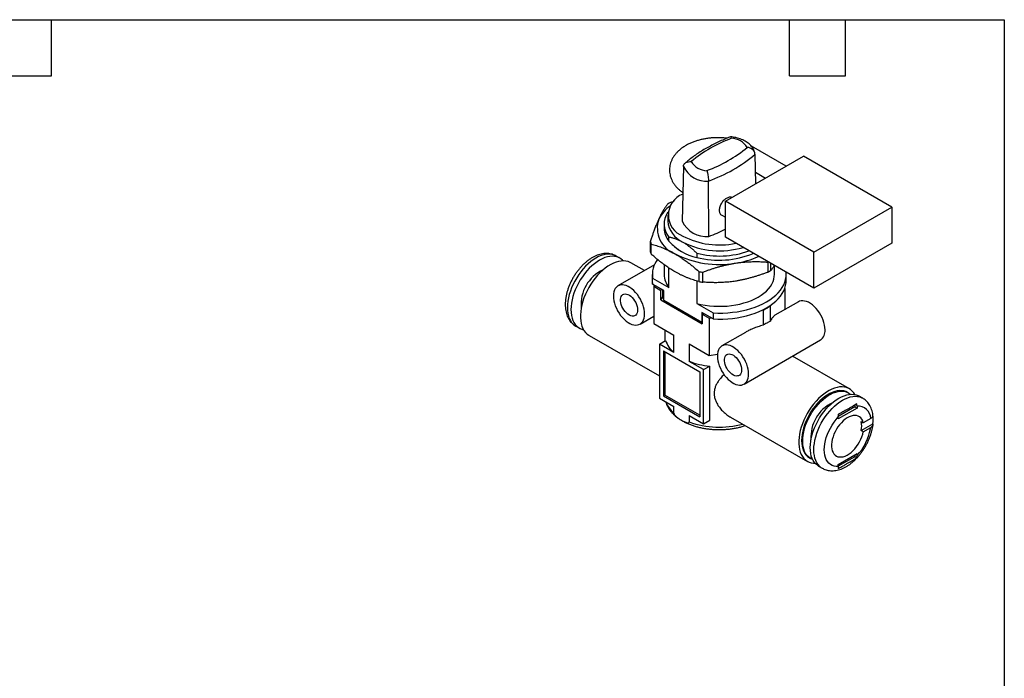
# Model space of a CAD drawing. Header units: millimetres. Extents: x 6 to 273, y 6 to 210.
# Tile 3 of 3: x 139 to 273, y 120 to 210. Entities that reach past the tile are written whole.
import ezdxf

# ---------------------------------------------------------------- set-up
doc = ezdxf.new("R2010")
doc.units = ezdxf.units.MM
doc.linetypes.add('SLD-Solid', pattern=[0])
doc.layers.add('TEXT', color=140, linetype='SLD-Solid', lineweight=25)

msp = doc.modelspace()

# ---------------------------------------------------------------- linework, layer by layer
for p, q in [((243.38, 189.61), (238.66, 192.33)), ((235.12, 184.84), (245.73, 190.97)), ((239.15, 191.24), (239.24, 187.22)), ((257.75, 184.03), (245.73, 190.97)), ((229.42, 189.57), (229.26, 182.14)), ((239.21, 188.79), (240.59, 188)), ((232.88, 180.05), (232.84, 187.59)), ((228.1, 184.83), (227.67, 184.68)), ((247.14, 177.91), (235.12, 184.84)), ((235.12, 179.95), (235.12, 184.84)), ((247.14, 177.91), (257.75, 184.03)), ((257.75, 184.03), (257.75, 179.13)), ((227.29, 182.96), (227.29, 182.14)), ((234.62, 182.95), (235.12, 182.66)), ((226.79, 181.73), (226.79, 181.16)), ((227.43, 179.4), (227.43, 179.98)), ((247.14, 173.01), (235.12, 179.95)), ((224.89, 179.34), (224.89, 177.98)), ((225.05, 177.65), (225.05, 179.01)), ((257.75, 179.13), (247.14, 173.01)), ((220.77, 177.1), (220.28, 177.39)), ((231.24, 177.78), (231.24, 177.21)), ((247.14, 173.01), (247.14, 177.91)), ((225.48, 176.19), (220.52, 173.33)), ((224.12, 175.41), (222.29, 176.46)), ((226.79, 176.24), (226.79, 174.87)), ((227.43, 173.12), (227.43, 175.78)), ((240.9, 176.56), (240.94, 176.59)), ((240.9, 176.56), (240.9, 175.2)), ((241.32, 175.44), (241.32, 176.37)), ((241.79, 174.87), (241.79, 176.1)), ((225.19, 174.87), (225.19, 174.06)), ((225.23, 173.57), (225.23, 174.39)), ((225.23, 174.39), (227.43, 173.12)), ((231.51, 175.28), (231.51, 173.92)), ((232.07, 173.83), (232.07, 175.2)), ((243.39, 174.06), (243.39, 174.87)), ((226.75, 172.7), (225.23, 173.57)), ((225.46, 173.44), (225.38, 173.28)), ((225.38, 173.28), (225.38, 168.22)), ((225.38, 173.28), (226.36, 172.71)), ((226.44, 172.87), (226.36, 172.71)), ((226.36, 171.41), (226.36, 172.71)), ((226.58, 172.79), (226.58, 171.76)), ((231.24, 174), (231.24, 170.92)), ((243.19, 172.97), (243.19, 170.09)), ((226.58, 171.87), (226.36, 171.41)), ((226.36, 171.41), (231.96, 168.18)), ((226.75, 171.39), (226.75, 172.7)), ((226.75, 171.39), (231.93, 168.4)), ((231.24, 170.92), (233.45, 169.64)), ((240.13, 170.03), (240.25, 170.05)), ((240.25, 170.05), (240.25, 167.98)), ((241.23, 170.62), (241.26, 170.68)), ((241.23, 170.62), (241.23, 168.55)), ((245.06, 171.16), (241.87, 169.33)), ((223.52, 168.13), (225.38, 169.21)), ((233.45, 168.83), (231.93, 169.71)), ((231.93, 169.71), (231.93, 168.4)), ((231.96, 169.48), (232.24, 169.53)), ((231.96, 169.48), (232.94, 168.92)), ((231.96, 169.48), (231.96, 168.18)), ((232.94, 168.92), (233.22, 168.96)), ((232.94, 168.92), (232.94, 163.86)), ((233.45, 169.64), (233.45, 168.83)), ((214.78, 167.86), (215.27, 167.58)), ((225.38, 168.22), (228.11, 166.64)), ((226.89, 167.35), (226.89, 165.83)), ((231.93, 168.4), (231.96, 168.39)), ((216.59, 166.59), (226.16, 161.07)), ((228.11, 164.27), (228.11, 166.64)), ((237.84, 167), (234.66, 165.16)), ((226.16, 165.4), (227, 165.89)), ((226.16, 165.4), (226.16, 158.05)), ((228.11, 164.27), (226.16, 165.4)), ((230.21, 165.43), (232.94, 163.86)), ((230.21, 165.43), (230.21, 163.06)), ((237.66, 159.97), (248.06, 165.97)), ((226.69, 164.48), (231.64, 161.63)), ((226.69, 164.48), (226.69, 158.36)), ((226.9, 164.36), (226.9, 158.48)), ((232.94, 163.86), (234.05, 164.03)), ((251.99, 159.32), (244.26, 163.78)), ((232.17, 161.93), (230.21, 163.06)), ((232.17, 161.93), (233.01, 162.42)), ((233.01, 155.07), (233.01, 162.42)), ((231.64, 161.63), (231.64, 155.5)), ((232.17, 154.58), (232.17, 161.93)), ((226.16, 158.05), (228.11, 156.92)), ((226.9, 158.48), (226.69, 158.36)), ((226.69, 158.36), (231.64, 155.5)), ((231.64, 155.75), (226.9, 158.48)), ((251.85, 158.76), (251.71, 158.84)), ((253.8, 158.04), (253.3, 158.33)), ((228.11, 156.03), (228.11, 156.92)), ((252.74, 156.87), (250.47, 155.56)), ((253.03, 156.71), (250.48, 155.24)), ((252.74, 157.15), (252.74, 156.87)), ((252.74, 156.87), (253.03, 156.71)), ((253.03, 156.97), (253.03, 156.71)), ((230.21, 155.71), (232.17, 154.58)), ((230.21, 155.71), (230.21, 154.82)), ((235.83, 155.48), (246.29, 149.44)), ((250.48, 155.24), (250.48, 155.5)), ((232.17, 154.58), (233.01, 155.07)), ((253.6, 154.87), (253.88, 154.71)), ((253.6, 153.65), (255.18, 154.56)), ((254.89, 155.29), (253.88, 154.71)), ((253.88, 153.49), (254.89, 154.07)), ((253.88, 153.49), (253.6, 153.65)), ((250.48, 149.03), (253.03, 150.5)), ((252.74, 150.09), (250.48, 148.79)), ((252.74, 150.34), (252.74, 150.09)), ((252.74, 150.09), (252.98, 149.96)), ((253.03, 150.5), (253.03, 150.24)), ((246.56, 149.92), (246.7, 149.84)), ((247.8, 148.8), (248.3, 148.52)), ((250.48, 148.77), (250.48, 149.03))]:
    msp.add_line(p, q)
at = {"flags": 128}
for points in [[(220.28, 177.39), (220.15, 177.46), (219.87, 177.56), (219.58, 177.63), (219.26, 177.65), (218.93, 177.63), (218.59, 177.56), (218.24, 177.45), (217.89, 177.31), (217.53, 177.12), (217.17, 176.89), (216.81, 176.63), (216.46, 176.33), (216.12, 176), (215.8, 175.65), (215.48, 175.26), (215.19, 174.86), (214.91, 174.43), (214.65, 173.99), (214.43, 173.54), (214.22, 173.08), (214.05, 172.62), (213.9, 172.16), (213.79, 171.7), (213.71, 171.25), (213.66, 170.81), (213.64, 170.38), (213.66, 169.98), (213.71, 169.6), (213.79, 169.24), (213.9, 168.91), (214.05, 168.62), (214.22, 168.35), (214.43, 168.13), (214.65, 167.94), (214.78, 167.86)], [(221.24, 176.73), (221.13, 176.84), (220.9, 177.03), (220.64, 177.17), (220.37, 177.28), (220.07, 177.34), (219.76, 177.36), (219.43, 177.34), (219.09, 177.28), (218.74, 177.17), (218.38, 177.02), (218.02, 176.83), (217.67, 176.61), (217.31, 176.34), (216.96, 176.05), (216.62, 175.72), (216.29, 175.36), (215.98, 174.98), (215.68, 174.57), (215.4, 174.15), (215.15, 173.71), (214.92, 173.26), (214.72, 172.8), (214.54, 172.33), (214.4, 171.87), (214.28, 171.41), (214.2, 170.96), (214.15, 170.52), (214.13, 170.1), (214.15, 169.69), (214.2, 169.31), (214.28, 168.95), (214.4, 168.63), (214.54, 168.33), (214.72, 168.07), (214.92, 167.84), (215.15, 167.66), (215.4, 167.51), (215.68, 167.4), (215.83, 167.37)], [(222.29, 176.46), (222.19, 176.51), (221.91, 176.63), (221.61, 176.7), (221.29, 176.73), (220.96, 176.71), (220.61, 176.66), (220.26, 176.56), (219.9, 176.41), (219.53, 176.23), (219.16, 176.01), (218.8, 175.75), (218.44, 175.46), (218.09, 175.13), (217.75, 174.78), (217.42, 174.39), (217.11, 173.99), (216.82, 173.56), (216.56, 173.11), (216.31, 172.66), (216.09, 172.19), (215.9, 171.72), (215.74, 171.25), (215.61, 170.77), (215.51, 170.31), (215.45, 169.85), (215.41, 169.41), (215.41, 168.99), (215.45, 168.59), (215.51, 168.21), (215.61, 167.86), (215.74, 167.54), (215.9, 167.25), (216.09, 167), (216.31, 166.78), (216.56, 166.61), (216.59, 166.59)], [(225.19, 174.06), (225.19, 173.96), (225.23, 173.57)], [(231.24, 170.92), (231.8, 170.79), (232.38, 170.69), (232.96, 170.61), (233.56, 170.57), (234.16, 170.55), (234.76, 170.55), (235.36, 170.59), (235.95, 170.65), (236.53, 170.74), (237.1, 170.86), (237.65, 171), (238.17, 171.17), (238.68, 171.36), (239.15, 171.58), (239.59, 171.81), (240, 172.07), (240.37, 172.34), (240.7, 172.63), (240.99, 172.94), (241.24, 173.25), (241.44, 173.58), (241.6, 173.91), (241.71, 174.26), (241.77, 174.6), (241.79, 174.87)], [(233.45, 169.64), (234.11, 169.62), (234.78, 169.63), (235.44, 169.66), (236.1, 169.73), (236.74, 169.82), (237.38, 169.93), (238, 170.08), (238.59, 170.25), (239.17, 170.44), (239.72, 170.66), (240.23, 170.9), (240.72, 171.16), (241.18, 171.44), (241.59, 171.74), (241.97, 172.06), (242.3, 172.39), (242.6, 172.73), (242.85, 173.09), (243.05, 173.46), (243.21, 173.83), (243.31, 174.21), (243.37, 174.59), (243.39, 174.97), (243.37, 175.18)], [(233.45, 168.83), (234.11, 168.81), (234.78, 168.81), (235.44, 168.85), (236.1, 168.91), (236.74, 169), (237.38, 169.12), (238, 169.26), (238.59, 169.43), (239.17, 169.62), (239.72, 169.84), (240.23, 170.08), (240.72, 170.34), (241.18, 170.62), (241.59, 170.92), (241.97, 171.24), (242.3, 171.57), (242.6, 171.92), (242.85, 172.27), (243.05, 172.64), (243.21, 173.01), (243.31, 173.39), (243.37, 173.77), (243.39, 174.06)], [(224.14, 169.51), (224.12, 169.82), (224.07, 170.15), (223.99, 170.49), (223.88, 170.84), (223.74, 171.18), (223.57, 171.51), (223.37, 171.84), (223.16, 172.14), (222.92, 172.43), (222.67, 172.68), (222.42, 172.91), (222.15, 173.1), (221.89, 173.25), (221.62, 173.37), (221.36, 173.44), (221.12, 173.47), (220.88, 173.45), (220.67, 173.4), (220.47, 173.3), (220.3, 173.16), (220.16, 172.98), (220.05, 172.77), (219.96, 172.53), (219.91, 172.25), (219.9, 171.95), (219.91, 171.64), (219.96, 171.31), (220.05, 170.97), (220.16, 170.62), (220.3, 170.28), (220.47, 169.95), (220.67, 169.62), (220.88, 169.32), (221.12, 169.04), (221.36, 168.78), (221.62, 168.55), (221.89, 168.36), (222.15, 168.21), (222.42, 168.09), (222.67, 168.02), (222.92, 167.99), (223.16, 168.01), (223.37, 168.06), (223.57, 168.16), (223.74, 168.3), (223.88, 168.48), (223.99, 168.69), (224.07, 168.93), (224.12, 169.21), (224.14, 169.51)], [(223.19, 170.06), (223.17, 169.84), (223.12, 169.65), (223.04, 169.49), (222.93, 169.36), (222.79, 169.27), (222.63, 169.23), (222.45, 169.23), (222.26, 169.27), (222.07, 169.36), (221.87, 169.48), (221.68, 169.64), (221.49, 169.83), (221.33, 170.05), (221.18, 170.28), (221.05, 170.53), (220.96, 170.79), (220.89, 171.04), (220.86, 171.29), (220.86, 171.52), (220.89, 171.72), (220.96, 171.9), (221.05, 172.04), (221.18, 172.15), (221.33, 172.21), (221.49, 172.24), (221.68, 172.22), (221.87, 172.15), (222.07, 172.05), (222.26, 171.91), (222.45, 171.73), (222.63, 171.52), (222.79, 171.3), (222.93, 171.05), (223.04, 170.8), (223.12, 170.54), (223.17, 170.29), (223.19, 170.06)], [(248.68, 167.34), (248.66, 167.66), (248.61, 167.99), (248.53, 168.33), (248.41, 168.67), (248.27, 169.02), (248.1, 169.35), (247.91, 169.67), (247.69, 169.98), (247.46, 170.26), (247.21, 170.52), (246.95, 170.74), (246.69, 170.93), (246.42, 171.09), (246.16, 171.2), (245.9, 171.27), (245.65, 171.3), (245.42, 171.29), (245.2, 171.23), (245.06, 171.16)], [(238.28, 161.34), (238.27, 161.66), (238.22, 161.99), (238.13, 162.33), (238.02, 162.67), (237.88, 163.02), (237.71, 163.35), (237.51, 163.67), (237.3, 163.98), (237.06, 164.26), (236.82, 164.52), (236.56, 164.74), (236.29, 164.93), (236.03, 165.09), (235.76, 165.2), (235.51, 165.27), (235.26, 165.3), (235.02, 165.29), (234.81, 165.23), (234.61, 165.14), (234.44, 165), (234.3, 164.82), (234.19, 164.61), (234.11, 164.36), (234.06, 164.09), (234.04, 163.79), (234.06, 163.47), (234.11, 163.14), (234.19, 162.8), (234.3, 162.46), (234.44, 162.12), (234.61, 161.78), (234.81, 161.46), (235.02, 161.15), (235.26, 160.87), (235.51, 160.61), (235.76, 160.39), (236.03, 160.2), (236.29, 160.04), (236.56, 159.93), (236.82, 159.86), (237.06, 159.83), (237.3, 159.84), (237.51, 159.9), (237.71, 160), (237.88, 160.14), (238.02, 160.31), (238.13, 160.53), (238.22, 160.77), (238.27, 161.04), (238.28, 161.34)], [(237.33, 161.89), (237.31, 161.67), (237.26, 161.48), (237.18, 161.32), (237.07, 161.2), (236.93, 161.11), (236.77, 161.07), (236.6, 161.06), (236.41, 161.11), (236.21, 161.19), (236.01, 161.32), (235.82, 161.48), (235.64, 161.67), (235.47, 161.88), (235.32, 162.12), (235.19, 162.37), (235.1, 162.62), (235.03, 162.88), (235, 163.12), (235, 163.35), (235.03, 163.56), (235.1, 163.73), (235.19, 163.88), (235.32, 163.98), (235.47, 164.05), (235.64, 164.07), (235.82, 164.05), (236.01, 163.99), (236.21, 163.88), (236.41, 163.74), (236.6, 163.57), (236.77, 163.36), (236.93, 163.13), (237.07, 162.89), (237.18, 162.64), (237.26, 162.38), (237.31, 162.13), (237.33, 161.89)], [(252.74, 158.54), (252.58, 158.79), (252.38, 159.02), (252.14, 159.22), (251.89, 159.37), (251.61, 159.48), (251.31, 159.56), (250.99, 159.58), (250.66, 159.57), (250.31, 159.51), (249.96, 159.41), (249.59, 159.27), (249.23, 159.09), (248.86, 158.87), (248.5, 158.61), (248.14, 158.31), (247.79, 157.99), (247.45, 157.63), (247.12, 157.25), (246.81, 156.84), (246.52, 156.41), (246.25, 155.97), (246.01, 155.51), (245.79, 155.05), (245.6, 154.57), (245.44, 154.1), (245.31, 153.63), (245.21, 153.16), (245.14, 152.71), (245.11, 152.27), (245.11, 151.84), (245.14, 151.44), (245.21, 151.06), (245.31, 150.71), (245.44, 150.39), (245.6, 150.1), (245.79, 149.85), (246.01, 149.64), (246.25, 149.46), (246.52, 149.33), (246.81, 149.24), (247.12, 149.19), (247.34, 149.18)], [(251.71, 158.84), (251.52, 158.94), (251.25, 159.03), (250.96, 159.07), (250.65, 159.08), (250.33, 159.04), (250, 158.96), (249.65, 158.84), (249.31, 158.68), (248.96, 158.48), (248.62, 158.24), (248.28, 157.97), (247.95, 157.67), (247.62, 157.33), (247.32, 156.97), (247.02, 156.59), (246.75, 156.18), (246.5, 155.76), (246.27, 155.33), (246.07, 154.89), (245.9, 154.44), (245.76, 153.99), (245.64, 153.55), (245.56, 153.11), (245.51, 152.69), (245.49, 152.28), (245.51, 151.89), (245.56, 151.52), (245.64, 151.18), (245.76, 150.87), (245.9, 150.59), (246.07, 150.34), (246.27, 150.13), (246.5, 149.96), (246.56, 149.92)], [(246.99, 149.71), (246.89, 149.74), (246.64, 149.88), (246.42, 150.05), (246.21, 150.26), (246.04, 150.5), (245.9, 150.78), (245.78, 151.1), (245.7, 151.44), (245.65, 151.81), (245.64, 152.2), (245.65, 152.61), (245.7, 153.03), (245.78, 153.47), (245.9, 153.91), (246.04, 154.36), (246.21, 154.8), (246.42, 155.25), (246.64, 155.68), (246.89, 156.1), (247.17, 156.5), (247.46, 156.89), (247.77, 157.25), (248.09, 157.59), (248.42, 157.89), (248.76, 158.16), (249.1, 158.4), (249.45, 158.6), (249.8, 158.76), (250.14, 158.88), (250.47, 158.96), (250.79, 159), (251.1, 158.99), (251.39, 158.94), (251.66, 158.85), (251.91, 158.72), (252.11, 158.58)], [(247.8, 148.8), (247.68, 148.88), (247.45, 149.07), (247.24, 149.29), (247.07, 149.55), (246.92, 149.85), (246.81, 150.18), (246.73, 150.53), (246.68, 150.91), (246.66, 151.32), (246.68, 151.74), (246.73, 152.18), (246.81, 152.63), (246.92, 153.09), (247.07, 153.56), (247.24, 154.02), (247.45, 154.48), (247.68, 154.93), (247.93, 155.37), (248.21, 155.8), (248.5, 156.2), (248.82, 156.58), (249.15, 156.94), (249.49, 157.27), (249.84, 157.57), (250.19, 157.83), (250.55, 158.06), (250.91, 158.24), (251.27, 158.39), (251.62, 158.5), (251.96, 158.56), (252.28, 158.59), (252.6, 158.56), (252.89, 158.5), (253.17, 158.4), (253.3, 158.33)], [(248.29, 148.52), (248.17, 148.59), (247.94, 148.78), (247.74, 149.01), (247.56, 149.27), (247.42, 149.56), (247.31, 149.89), (247.22, 150.25), (247.17, 150.63), (247.16, 151.03), (247.17, 151.46), (247.22, 151.9), (247.31, 152.35), (247.42, 152.81), (247.56, 153.27), (247.74, 153.73), (247.94, 154.19), (248.17, 154.64), (248.43, 155.08), (248.7, 155.51), (249, 155.91), (249.31, 156.3), (249.64, 156.66), (249.98, 156.98), (250.33, 157.28), (250.69, 157.54), (251.05, 157.77), (251.4, 157.96), (251.76, 158.11), (252.11, 158.21), (252.45, 158.28), (252.78, 158.3), (253.09, 158.28), (253.39, 158.22), (253.67, 158.11), (253.8, 158.04)], [(250.48, 148.77), (250.18, 148.77), (249.9, 148.81), (249.64, 148.9), (249.4, 149.04), (249.19, 149.22), (249, 149.43), (248.85, 149.69), (248.73, 149.98), (248.64, 150.31), (248.59, 150.66), (248.57, 151.03), (248.59, 151.43), (248.64, 151.84), (248.73, 152.27), (248.85, 152.7), (249, 153.13), (249.19, 153.56), (249.4, 153.98), (249.64, 154.39), (249.9, 154.79), (250.18, 155.16), (250.48, 155.5)], [(253.88, 154.71), (253.8, 154.96), (253.69, 155.18), (253.54, 155.36), (253.38, 155.51), (253.18, 155.61), (252.97, 155.68), (252.73, 155.7), (252.48, 155.68), (252.22, 155.61), (251.96, 155.51), (251.69, 155.36), (251.42, 155.18), (251.15, 154.96), (250.9, 154.71), (250.66, 154.43), (250.43, 154.13), (250.23, 153.81), (250.05, 153.47), (249.89, 153.13), (249.76, 152.78), (249.66, 152.43), (249.6, 152.09), (249.57, 151.76), (249.57, 151.45), (249.6, 151.16), (249.66, 150.9), (249.76, 150.66), (249.89, 150.46), (250.05, 150.3), (250.23, 150.17), (250.43, 150.09), (250.66, 150.05), (250.9, 150.05), (251.15, 150.09), (251.42, 150.18), (251.69, 150.3), (251.96, 150.47), (252.22, 150.67), (252.48, 150.91), (252.73, 151.17), (252.97, 151.46), (253.18, 151.78), (253.38, 152.1), (253.54, 152.45), (253.69, 152.79), (253.8, 153.14), (253.88, 153.49)]]:
    msp.add_lwpolyline(points, dxfattribs=at)
for centre, radius, start, end in [((243.02, 174.85), 19.86, 110.8114, 129.1832), ((235.88, 190.79), 2.62, 31.9129, 88.0925), ((225.56, 207.57), 19.86, 290.8114, 309.1832), ((232.7, 191.62), 2.62, 211.9129, 268.0925), ((225.77, 207.13), 20.78, 289.887, 310.1076), ((232.56, 191.06), 3.48, 205.4459, 274.5594), ((230.43, 182.96), 3.06, 111.2416, 249.0735), ((230.36, 180.27), 4.79, 124.5664, 153.1805), ((232.01, 176.68), 9.1, 118.4882, 121.5064), ((229.62, 181.19), 3.75, 160.7317, 249.0652), ((229.53, 181.73), 2.74, 144.1022, 219.8652), ((230.77, 182.48), 3.5, 185.5039, 245.8163), ((232.54, 183.65), 3.61, 204.6542, 275.3512), ((229.65, 181.22), 2.86, 181.0789, 219.2854), ((223.87, 203.97), 25.55, 290.6315, 296.1182), ((232.66, 184.06), 7, 221.704, 258.3014), ((234.3, 189.73), 10.83, 242.7451, 281.9013), ((228.49, 180.81), 3.88, 202.237, 207.5599), ((234.33, 189.07), 10.98, 242.9649, 286.9061), ((234.27, 189.66), 12.27, 255.6906, 289.3524), ((228.49, 179.45), 3.88, 202.237, 207.5599), ((228.52, 174.86), 3.33, 141.8543, 188.1406), ((234.27, 189.25), 13.02, 242.6027, 279.8113), ((234.26, 188.85), 12.03, 255.4475, 292.7494), ((234.81, 187.94), 11.64, 278.2852, 294.4464), ((220.65, 170.82), 5.15, 114.8305, 185.1749), ((236.56, 183.19), 9.1, 298.4882, 301.5064), ((229.65, 174.93), 2.86, 181.0789, 219.2854), ((234.18, 190.66), 15.61, 260.1539, 262.26), ((234.18, 189.3), 15.61, 260.1539, 262.26), ((229.54, 172.91), 3.18, 201.2573, 208.5396), ((236.44, 177.78), 8.62, 296.2073, 303.7873), ((247.16, 167.2), 1.53, 306.0476, 5.2645), ((230.38, 167.03), 3.57, 198.6242, 230.5249), ((234.05, 173.39), 11.02, 249.5748, 264.5542), ((230.4, 158.8), 3.59, 200.3311, 230.5215), ((251.98, 152.74), 5.23, 116.2461, 183.7593), ((253.12, 155.21), 1.77, 2.7916, 93.2138), ((250.23, 155.18), 4.98, 352.9433, 7.0567), ((234.3, 166.2), 12.1, 250.2192, 285.2346), ((247.66, 155.22), 7.32, 317.128, 350.9729), ((250.76, 154.26), 2.9, 347.8155, 12.1845)]:
    msp.add_arc(centre, radius, start, end)
for points, knots in [([(235.35, 193.42), (235.2, 193.43), (234.88, 193.47), (234.38, 193.49), (233.86, 193.49), (233.34, 193.47), (232.82, 193.41), (232.31, 193.33), (231.81, 193.23), (231.32, 193.1), (230.85, 192.94), (230.39, 192.76), (229.96, 192.55), (229.55, 192.31), (229.17, 192.05), (228.82, 191.76), (228.51, 191.46), (228.23, 191.13), (228, 190.79), (227.82, 190.44), (227.68, 190.07), (227.58, 189.71), (227.53, 189.34), (227.52, 188.98), (227.56, 188.62), (227.63, 188.26), (227.75, 187.92), (227.9, 187.58), (228.09, 187.26), (228.32, 186.94), (228.59, 186.64), (228.9, 186.36), (229.15, 186.15), (229.31, 186.05), (229.34, 186.03)], [0, 0, 0, 0, 0.028348, 0.061551, 0.094738, 0.12794, 0.161179, 0.194487, 0.227895, 0.261434, 0.29513, 0.329, 0.363043, 0.397235, 0.43149, 0.465644, 0.499499, 0.532834, 0.565458, 0.597264, 0.628248, 0.658495, 0.688154, 0.717408, 0.746456, 0.775448, 0.804578, 0.83404, 0.864007, 0.894615, 0.925941, 0.957987, 0.990676, 1, 1, 1, 1]), ([(235.82, 193.61), (235.73, 193.57), (235.37, 193.43), (234.76, 193.18), (234, 192.83), (233.26, 192.46), (232.55, 192.07), (231.86, 191.66), (231.21, 191.24), (230.59, 190.79), (230.07, 190.39), (229.76, 190.13), (229.64, 190.02)], [0, 0, 0, 0, 0.037194, 0.148362, 0.259595, 0.370888, 0.482237, 0.593631, 0.705057, 0.816492, 0.927903, 1, 1, 1, 1]), ([(239.15, 191.33), (239.13, 191.4), (239.1, 191.56), (239, 191.81), (238.87, 192.06), (238.69, 192.31), (238.48, 192.54), (238.24, 192.75), (237.96, 192.95), (237.65, 193.12), (237.31, 193.27), (236.95, 193.4), (236.57, 193.5), (236.2, 193.57), (235.96, 193.6), (235.84, 193.61)], [0, 0, 0, 0, 0.053432, 0.125317, 0.197964, 0.272331, 0.348954, 0.42806, 0.509456, 0.592544, 0.676553, 0.760721, 0.844657, 0.928261, 1, 1, 1, 1]), ([(235.96, 193.41), (235.94, 193.48), (235.9, 193.59), (235.86, 193.59), (235.84, 193.59)], [0, 0, 0, 0, 0.607898, 1, 1, 1, 1]), ([(239.15, 191.24), (239.15, 191.27), (239.15, 191.32), (239.13, 191.4), (239.11, 191.47), (239.08, 191.55), (239.02, 191.65), (238.94, 191.76), (238.77, 191.93), (238.49, 192.09), (238.23, 192.16), (238.1, 192.17), (238.1, 192.17)], [0, 0, 0, 0, 0.058431, 0.116435, 0.174307, 0.232104, 0.28982, 0.403232, 0.516695, 0.75589, 0.995439, 1, 1, 1, 1]), ([(229.42, 189.57), (229.42, 189.59), (229.42, 189.64), (229.44, 189.71), (229.46, 189.79), (229.5, 189.85), (229.55, 189.93), (229.64, 190.03), (229.81, 190.15), (230.09, 190.24), (230.34, 190.25), (230.47, 190.24), (230.47, 190.24)], [0, 0, 0, 0, 0.058431, 0.116435, 0.174307, 0.232104, 0.28982, 0.403232, 0.516695, 0.75589, 0.995439, 1, 1, 1, 1]), ([(232.61, 189), (232.62, 188.98), (232.63, 188.95), (232.65, 188.88), (232.67, 188.81), (232.69, 188.71), (232.72, 188.57), (232.77, 188.34), (232.81, 188.04), (232.83, 187.79), (232.84, 187.65), (232.84, 187.61), (232.84, 187.59)], [0, 0, 0, 0, 0.061231, 0.12239, 0.183521, 0.244708, 0.365074, 0.485281, 0.703169, 0.921135, 0.960505, 1, 1, 1, 1]), ([(236.01, 185.36), (235.98, 185.37), (235.9, 185.4), (235.75, 185.41), (235.55, 185.37), (235.35, 185.29), (235.14, 185.16), (234.94, 185), (234.75, 184.8), (234.59, 184.58), (234.45, 184.34), (234.36, 184.09), (234.3, 183.85), (234.28, 183.61), (234.3, 183.4), (234.37, 183.21), (234.47, 183.05), (234.57, 182.99), (234.62, 182.95)], [0, 0, 0, 0, 0.036515, 0.100756, 0.164997, 0.229239, 0.293482, 0.357724, 0.421964, 0.486202, 0.550436, 0.61467, 0.678907, 0.743145, 0.807391, 0.871637, 0.935887, 1, 1, 1, 1]), ([(227.26, 184.44), (227.22, 184.38), (227.14, 184.28), (227.02, 184.11), (226.91, 183.94), (226.79, 183.76), (226.67, 183.57), (226.55, 183.37), (226.43, 183.15), (226.31, 182.92), (226.2, 182.68), (226.12, 182.52), (226.08, 182.43)], [0, 0, 0, 0, 0.106613, 0.207875, 0.305925, 0.402828, 0.500559, 0.600141, 0.700719, 0.801416, 0.901422, 1, 1, 1, 1]), ([(226.08, 182.43), (226.04, 182.36), (225.98, 182.22), (225.88, 182), (225.79, 181.77), (225.69, 181.54), (225.59, 181.3), (225.5, 181.05), (225.38, 180.73), (225.24, 180.34), (225.07, 179.85), (224.95, 179.52), (224.89, 179.34)], [0, 0, 0, 0, 0.0812861, 0.1616687, 0.2421591, 0.3231865, 0.4044573, 0.4856389, 0.566361, 0.7079877, 0.8501253, 1, 1, 1, 1]), ([(227.43, 179.98), (227.5, 179.96), (227.64, 179.94), (227.85, 179.89), (228.06, 179.84), (228.27, 179.77), (228.48, 179.7), (228.69, 179.61), (228.9, 179.51), (229.12, 179.41), (229.27, 179.32), (229.34, 179.28)], [0, 0, 0, 0, 0.115734, 0.227932, 0.337801, 0.446556, 0.555405, 0.665522, 0.776996, 0.88882, 1, 1, 1, 1]), ([(227.43, 179.4), (227.64, 179.21), (228.05, 178.81), (228.69, 178.3), (229.12, 178.03), (229.34, 177.9)], [0, 0, 0, 0, 0.333863, 0.667193, 1, 1, 1, 1]), ([(225.05, 179.01), (225.17, 178.98), (225.41, 178.92), (225.77, 178.81), (226.12, 178.69), (226.47, 178.56), (226.82, 178.42), (227.18, 178.26), (227.55, 178.08), (227.91, 177.9), (228.16, 177.76), (228.28, 177.69)], [0, 0, 0, 0, 0.117602, 0.228876, 0.336842, 0.444405, 0.554107, 0.665834, 0.778199, 0.889963, 1, 1, 1, 1]), ([(229.34, 179.28), (229.4, 179.25), (229.51, 179.18), (229.69, 179.07), (229.87, 178.95), (230.04, 178.82), (230.22, 178.69), (230.39, 178.55), (230.56, 178.41), (230.73, 178.26), (230.9, 178.11), (231.07, 177.94), (231.18, 177.83), (231.24, 177.78)], [0, 0, 0, 0, 0.090185, 0.180846, 0.271836, 0.362989, 0.454119, 0.545015, 0.635108, 0.724758, 0.814857, 0.906303, 1, 1, 1, 1]), ([(220.28, 177.38), (220.25, 177.4), (220.13, 177.48), (219.89, 177.58), (219.58, 177.67), (219.26, 177.73), (218.93, 177.74), (218.58, 177.72), (218.23, 177.66), (217.87, 177.56), (217.51, 177.42), (217.15, 177.24), (216.79, 177.03), (216.43, 176.78), (216.09, 176.49), (215.75, 176.19), (215.43, 175.85), (215.13, 175.49), (214.85, 175.11), (214.58, 174.71), (214.34, 174.3), (214.12, 173.88), (213.92, 173.45), (213.75, 173.01), (213.61, 172.56), (213.5, 172.12), (213.41, 171.68), (213.36, 171.24), (213.34, 170.81), (213.36, 170.39), (213.41, 169.98), (213.5, 169.59), (213.62, 169.23), (213.78, 168.89), (213.97, 168.59), (214.19, 168.32), (214.44, 168.1), (214.64, 167.94), (214.76, 167.88), (214.78, 167.87)], [0, 0, 0, 0, 0.008978, 0.034349, 0.059681, 0.08518, 0.111047, 0.137444, 0.164468, 0.192138, 0.220381, 0.249057, 0.277998, 0.307054, 0.336093, 0.365065, 0.393953, 0.42276, 0.451502, 0.480199, 0.508877, 0.537562, 0.566274, 0.595039, 0.623886, 0.652839, 0.681923, 0.711152, 0.740524, 0.770009, 0.799507, 0.828857, 0.857856, 0.8863, 0.914039, 0.941034, 0.967353, 0.993144, 1, 1, 1, 1]), ([(228.28, 175.24), (228.18, 175.3), (228, 175.41), (227.72, 175.58), (227.44, 175.76), (227.17, 175.95), (226.89, 176.15), (226.57, 176.38), (226.22, 176.66), (225.76, 177.03), (225.4, 177.34), (225.15, 177.56), (225.09, 177.61), (225.05, 177.64), (225.05, 177.65)], [0, 0, 0, 0, 0.084897, 0.16969, 0.254707, 0.339938, 0.425349, 0.510874, 0.633103, 0.755258, 0.938741, 0.969364, 0.99234, 1, 1, 1, 1]), ([(228.28, 177.69), (228.37, 177.64), (228.55, 177.53), (228.83, 177.36), (229.11, 177.17), (229.39, 176.98), (229.67, 176.79), (229.98, 176.55), (230.34, 176.28), (230.8, 175.9), (231.15, 175.6), (231.4, 175.38), (231.47, 175.32), (231.5, 175.29), (231.51, 175.28)], [0, 0, 0, 0, 0.084897, 0.16969, 0.254707, 0.339938, 0.425349, 0.510874, 0.633103, 0.755258, 0.938741, 0.969364, 0.99234, 1, 1, 1, 1]), ([(232.07, 175.2), (232.23, 175.26), (232.53, 175.37), (232.97, 175.53), (233.4, 175.68), (233.83, 175.81), (234.26, 175.94), (234.7, 176.05), (235.15, 176.16), (235.6, 176.26), (236.04, 176.35), (236.34, 176.4), (236.49, 176.42)], [0, 0, 0, 0, 0.106613, 0.207875, 0.305925, 0.402828, 0.500559, 0.600141, 0.700719, 0.801416, 0.901422, 1, 1, 1, 1]), ([(236.49, 176.42), (236.61, 176.44), (236.85, 176.48), (237.21, 176.52), (237.57, 176.56), (237.93, 176.58), (238.29, 176.61), (238.65, 176.62), (239.1, 176.63), (239.63, 176.63), (240.26, 176.61), (240.68, 176.58), (240.9, 176.56)], [0, 0, 0, 0, 0.081286, 0.161669, 0.242159, 0.323186, 0.404457, 0.485639, 0.566361, 0.707988, 0.850125, 1, 1, 1, 1]), ([(241.78, 176.1), (241.7, 175.99), (241.55, 175.74), (241.39, 175.54), (241.32, 175.44)], [0, 0, 0, 0, 0.484166, 1, 1, 1, 1]), ([(231.51, 173.92), (231.38, 173.95), (231.14, 174.02), (230.79, 174.13), (230.44, 174.25), (230.09, 174.37), (229.73, 174.52), (229.37, 174.68), (229, 174.85), (228.64, 175.04), (228.4, 175.17), (228.28, 175.24)], [0, 0, 0, 0, 0.117602, 0.228876, 0.336842, 0.444405, 0.554107, 0.665834, 0.778199, 0.889963, 1, 1, 1, 1]), ([(240.9, 175.2), (240.75, 175.14), (240.45, 175.02), (240, 174.87), (239.57, 174.72), (239.14, 174.59), (238.71, 174.46), (238.27, 174.34), (237.82, 174.23), (237.38, 174.13), (236.93, 174.04), (236.63, 174), (236.49, 173.97)], [0, 0, 0, 0, 0.106613, 0.207875, 0.305925, 0.402828, 0.500559, 0.600141, 0.700719, 0.801416, 0.901422, 1, 1, 1, 1]), ([(236.49, 173.97), (236.37, 173.95), (236.13, 173.92), (235.76, 173.87), (235.4, 173.84), (235.04, 173.81), (234.68, 173.79), (234.32, 173.77), (233.88, 173.76), (233.34, 173.77), (232.71, 173.79), (232.29, 173.82), (232.07, 173.83)], [0, 0, 0, 0, 0.081286, 0.161669, 0.242159, 0.323186, 0.404457, 0.485639, 0.566361, 0.707988, 0.850125, 1, 1, 1, 1]), ([(241.87, 169.32), (241.84, 169.3), (241.72, 169.22), (241.5, 168.98), (241.32, 168.7), (241.23, 168.55)], [0, 0, 0, 0, 0.191218, 0.581034, 1, 1, 1, 1]), ([(240.25, 167.98), (240.01, 167.91), (239.56, 167.78), (238.9, 167.52), (238.33, 167.27), (237.99, 167.08), (237.85, 167)], [0, 0, 0, 0, 0.281239, 0.5523699, 0.8088304, 1, 1, 1, 1]), ([(241.23, 168.55), (241.18, 168.52), (241.08, 168.45), (240.92, 168.36), (240.73, 168.25), (240.55, 168.14), (240.38, 168.05), (240.29, 168.01), (240.25, 167.98)], [0, 0, 0, 0, 0.166828, 0.333501, 0.500003, 0.749795, 0.874873, 1, 1, 1, 1]), ([(234.95, 161.28), (234.95, 161.28), (234.78, 161.12), (234.52, 160.83), (234.18, 160.4), (233.93, 160), (233.74, 159.58), (233.62, 159.14), (233.58, 158.69), (233.62, 158.23), (233.75, 157.78), (233.97, 157.3), (234.29, 156.8), (234.72, 156.31), (235.21, 155.89), (235.58, 155.61), (235.8, 155.5), (235.83, 155.49)], [0, 0, 0, 0, 0.001061, 0.090436, 0.157527, 0.22482, 0.292097, 0.359554, 0.426574, 0.493604, 0.561133, 0.628568, 0.718296, 0.807787, 0.897317, 0.986814, 1, 1, 1, 1]), ([(255.19, 155.75), (255.19, 155.75), (255.17, 155.89), (255.12, 156.15), (255.01, 156.53), (254.87, 156.88), (254.69, 157.19), (254.48, 157.47), (254.24, 157.72), (254.02, 157.91), (253.86, 158), (253.8, 158.04)], [0, 0, 0, 0, 0.0006252, 0.1391413, 0.2764263, 0.4114836, 0.5434685, 0.6719626, 0.7970817, 0.919392, 1, 1, 1, 1]), ([(227, 157.56), (227.02, 157.49), (227.07, 157.31), (227.2, 157.02), (227.38, 156.69), (227.6, 156.37), (227.86, 156.06), (228.15, 155.76), (228.48, 155.48), (228.85, 155.22), (229.25, 154.97), (229.67, 154.75), (230.13, 154.54), (230.6, 154.36), (231.1, 154.2), (231.61, 154.07), (232.13, 153.96), (232.67, 153.87), (233.22, 153.81), (233.77, 153.78), (234.32, 153.77), (234.88, 153.78), (235.43, 153.82), (235.97, 153.88), (236.51, 153.97), (237.03, 154.09), (237.48, 154.2), (237.74, 154.29), (237.83, 154.32)], [0, 0, 0, 0, 0.022233, 0.059376, 0.097, 0.135202, 0.174003, 0.213354, 0.25315, 0.293264, 0.333568, 0.373959, 0.414349, 0.454694, 0.494975, 0.535187, 0.575334, 0.615424, 0.65547, 0.695485, 0.735484, 0.775482, 0.815493, 0.855529, 0.895607, 0.935743, 0.97595, 1, 1, 1, 1]), ([(252.98, 157.3), (252.85, 157.2), (252.7, 157.1), (252.42, 156.93), (252.28, 156.85), (252.02, 156.7), (251.89, 156.62), (251.54, 156.42), (251.33, 156.3), (251, 156.12), (250.9, 156.06), (250.73, 155.97), (250.67, 155.94), (250.58, 155.9), (250.55, 155.89), (250.5, 155.86), (250.47, 155.85), (250.44, 155.84)], [12.56776, 12.56776, 12.56776, 12.56776, 13.24698, 13.24698, 13.814426, 13.814426, 14.381873, 14.381873, 15.282373, 15.282373, 15.732623, 15.732623, 15.957748, 15.957748, 16.070311, 16.070311, 16.182873, 16.182873, 16.182873, 16.182873]), ([(253.03, 156.97), (253.03, 156.99), (253.03, 157.01), (253.02, 157.04), (253.02, 157.06), (253.01, 157.15), (253, 157.23), (252.98, 157.3)], [1.8645079, 1.8645079, 1.8645079, 1.8645079, 1.929624, 1.929624, 1.9947401, 1.9947401, 2.2461605, 2.2461605, 2.2461605, 2.2461605]), ([(228.11, 156.03), (228.11, 156.03), (228.11, 156.02), (228.11, 156.01), (228.12, 155.99), (228.13, 155.95), (228.14, 155.93), (228.16, 155.87), (228.19, 155.84), (228.28, 155.71), (228.35, 155.64), (228.49, 155.51), (228.55, 155.46), (228.67, 155.36), (228.73, 155.32), (228.91, 155.19), (229.04, 155.11), (229.24, 154.99), (229.32, 154.95), (229.47, 154.87), (229.55, 154.84), (229.71, 154.78), (229.78, 154.75), (229.94, 154.71), (230.01, 154.69), (230.1, 154.7), (230.12, 154.71), (230.16, 154.72), (230.17, 154.73), (230.19, 154.76), (230.2, 154.77), (230.21, 154.79), (230.21, 154.8), (230.21, 154.82)], [4.906488, 4.906488, 4.906488, 4.906488, 4.909706, 4.909706, 4.964377, 4.964377, 5.036919, 5.036919, 5.159222, 5.159222, 5.491266, 5.491266, 5.753224, 5.753224, 6.015183, 6.015183, 6.5391, 6.5391, 6.870231, 6.870231, 7.201362, 7.201362, 7.537551, 7.537551, 7.873741, 7.873741, 7.971249, 7.971249, 8.069817, 8.069817, 8.13076, 8.13076, 8.175598, 8.175598, 8.175598, 8.175598]), ([(250.44, 155.84), (250.45, 155.78), (250.46, 155.72), (250.48, 155.61), (250.48, 155.55), (250.48, 155.5)], [1.4486776, 1.4486776, 1.4486776, 1.4486776, 1.6418328, 1.6418328, 1.8296216, 1.8296216, 1.8296216, 1.8296216]), ([(254.89, 155.29), (254.94, 155.33), (255.05, 155.4), (255.14, 155.52), (255.19, 155.64), (255.18, 155.72), (255.18, 155.75)], [0, 0, 0, 0, 0.266899, 0.533493, 0.801619, 1, 1, 1, 1]), ([(248.3, 148.52), (248.37, 148.48), (248.53, 148.39), (248.81, 148.29), (249.12, 148.21), (249.45, 148.17), (249.79, 148.17), (250.14, 148.21), (250.49, 148.28), (250.85, 148.4), (251.22, 148.56), (251.58, 148.75), (251.94, 148.98), (252.29, 149.24), (252.63, 149.54), (252.96, 149.86), (253.27, 150.2), (253.56, 150.57), (253.84, 150.96), (254.1, 151.36), (254.33, 151.78), (254.54, 152.21), (254.73, 152.64), (254.89, 153.08), (255.02, 153.53), (255.12, 153.97), (255.17, 154.28), (255.18, 154.43), (255.19, 154.44)], [0, 0, 0, 0, 0.027464, 0.063876, 0.100346, 0.137183, 0.174654, 0.212957, 0.25219, 0.292321, 0.3332, 0.374602, 0.416288, 0.45805, 0.49975, 0.54134, 0.582808, 0.624167, 0.665444, 0.706672, 0.747887, 0.789126, 0.830419, 0.871804, 0.913323, 0.95501, 0.996895, 1, 1, 1, 1]), ([(255.18, 154.56), (255.18, 154.55), (255.19, 154.52), (255.19, 154.47), (255.18, 154.41), (255.16, 154.33), (255.1, 154.23), (255.01, 154.15), (254.93, 154.09), (254.89, 154.07)], [0, 0, 0, 0, 0.084224, 0.16847, 0.25252, 0.435669, 0.618593, 0.809009, 1, 1, 1, 1]), ([(250.44, 148.49), (250.62, 148.56), (250.78, 148.65), (251.09, 148.81), (251.22, 148.89), (251.49, 149.04), (251.62, 149.12), (251.96, 149.32), (252.18, 149.44), (252.49, 149.63), (252.59, 149.69), (252.74, 149.79), (252.79, 149.82), (252.87, 149.87), (252.89, 149.89), (252.94, 149.92), (252.96, 149.94), (252.98, 149.96)], [12.56776, 12.56776, 12.56776, 12.56776, 13.24698, 13.24698, 13.814426, 13.814426, 14.381873, 14.381873, 15.282373, 15.282373, 15.732623, 15.732623, 15.957748, 15.957748, 16.070311, 16.070311, 16.182873, 16.182873, 16.182873, 16.182873]), ([(252.98, 149.96), (253, 150), (253.01, 150.04), (253.02, 150.14), (253.03, 150.19), (253.03, 150.24)], [1.4486776, 1.4486776, 1.4486776, 1.4486776, 1.6418328, 1.6418328, 1.8296216, 1.8296216, 1.8296216, 1.8296216]), ([(250.48, 148.77), (250.48, 148.75), (250.48, 148.73), (250.48, 148.7), (250.48, 148.68), (250.47, 148.6), (250.46, 148.54), (250.44, 148.49)], [1.8645079, 1.8645079, 1.8645079, 1.8645079, 1.929624, 1.929624, 1.9947401, 1.9947401, 2.2461605, 2.2461605, 2.2461605, 2.2461605])]:
    msp.add_open_spline(points, degree=3, knots=knots)
at = {"layer": 'TEXT'}
for p, q in [((6.35, 209.55), (273.05, 209.55)), ((143.51, 201.93), (143.51, 209.55)), ((243.84, 201.93), (243.84, 209.55)), ((251.46, 201.93), (251.46, 209.55)), ((273.05, 209.55), (273.05, 6.35)), ((135.89, 201.93), (143.51, 201.93)), ((243.84, 201.93), (251.46, 201.93))]:
    msp.add_line(p, q, dxfattribs=at)

doc.saveas('drawing.dxf')
